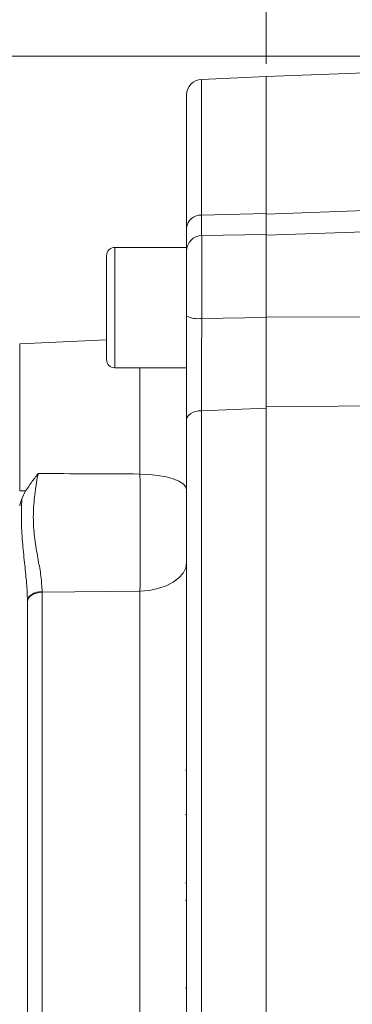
# Model space of a CAD drawing. Header units: inches. Extents: x 0.3 to 33.9, y 0.2 to 21.7.
# Tile 17 of 32: x 8.4 to 9.7, y 11.5 to 15.4. Entities that reach past the tile are written whole.
import ezdxf

# ---------------------------------------------------------------- set-up
doc = ezdxf.new("R2010")
doc.units = ezdxf.units.IN
doc.header["$MEASUREMENT"] = 0
doc.layers.add('SLD-0', color=7, linetype='Continuous', lineweight=15)
doc.styles.add('SLDTEXTSTYLE0', font='TXT', dxfattribs={"width": 0.75})
doc.dimstyles.new('SLDDIMSTYLE0', dxfattribs={"dimtxt": 0.25, "dimasz": 0.13, "dimexe": 0, "dimexo": 0.0625, "dimgap": 0.0625, "dimtad": 0, "dimtih": 1, "dimtoh": 1, "dimrnd": 1e-09, "dimzin": 12, "dimdsep": 46, "dimtxsty": 'SLDTEXTSTYLE0', "dimsah": 1, "dimcen": 0.09, "dimadec": 0, "dimazin": 3, "dimtfac": 1, "dimtofl": 0, "dimtmove": 0, "dimatfit": 3, "dimfxl": 1, "dimfrac": 2, "dimtolj": 1, "dimtzin": 12, "dimarcsym": 0})
doc.dimstyles.new('SLDDIMSTYLE2', dxfattribs={"dimtxt": 0.25, "dimasz": 0.13, "dimexe": 0, "dimexo": 0.0625, "dimgap": 0.0625, "dimtad": 0, "dimtih": 1, "dimtoh": 1, "dimrnd": 1e-09, "dimzin": 4, "dimdsep": 46, "dimtxsty": 'SLDTEXTSTYLE0', "dimsah": 1, "dimcen": 0.09, "dimadec": 0, "dimazin": 1, "dimtfac": 1, "dimtofl": 0, "dimtmove": 0, "dimatfit": 3, "dimfxl": 1, "dimfrac": 2, "dimtolj": 1, "dimtzin": 12, "dimarcsym": 0})

# ---------------------------------------------------------------- blocks, each defined once
blk = doc.blocks.new('_D_7')
at = {"layer": 'SLD-0'}
for p, q in [((6.4388, 11.6387), (6.4388, 17.1693)), ((8.5511, 17.0811), (8.5004, 17.0811)), ((8.5004, 17.0811), (8.5004, 16.6842)), ((9.5093, 17.0811), (9.5601, 17.0811)), ((9.5601, 17.0811), (9.5601, 16.6842)), ((6.4388, 17.0443), (8.4115, 17.0443)), ((11.6217, 17.0443), (9.6489, 17.0443)), ((8.5004, 16.6842), (8.5511, 16.6842)), ((9.5601, 16.6842), (9.5093, 16.6842))]:
    blk.add_line(p, q, dxfattribs=at)
for points in [[(6.4388, 17.0443), (6.5688, 17.0243), (6.5688, 17.0643)], [(11.6217, 17.0443), (11.4917, 17.0643), (11.4917, 17.0243)]]:
    blk.add_solid(points, dxfattribs=at)
at = {"layer": 'SLD-0', "char_height": 0.25, "attachment_point": 1, "style": 'SLDTEXTSTYLE0'}
for s, insert in [('5.18', (8.6054, 17.4542, 0.0039)), ('131.6', (8.6146, 17.0065, 0.0039))]:
    blk.add_mtext(s, dxfattribs=dict(at, insert=insert))
blk = doc.blocks.new('_D_8')
at = {"layer": 'SLD-0'}
for p, q in [((9.3572, 15.2033), (9.3572, 16.2244)), ((10.1027, 16.1362), (10.0519, 16.1362)), ((10.0519, 16.1362), (10.0519, 15.7393)), ((10.8762, 16.1362), (10.927, 16.1362)), ((10.927, 16.1362), (10.927, 15.7393)), ((9.3572, 16.0994), (9.9631, 16.0994)), ((11.6217, 16.0994), (11.0158, 16.0994)), ((10.0519, 15.7393), (10.1027, 15.7393)), ((10.927, 15.7393), (10.8762, 15.7393))]:
    blk.add_line(p, q, dxfattribs=at)
for points in [[(9.3572, 16.0994), (9.4872, 16.0794), (9.4872, 16.1194)], [(11.6217, 16.0994), (11.4917, 16.1194), (11.4917, 16.0794)]]:
    blk.add_solid(points, dxfattribs=at)
at = {"layer": 'SLD-0', "char_height": 0.25, "attachment_point": 1, "style": 'SLDTEXTSTYLE0'}
for s, insert in [('2.26', (10.0646, 16.5093, 0.0039)), ('57.5', (10.1662, 16.0616, 0.0039))]:
    blk.add_mtext(s, dxfattribs=dict(at, insert=insert))
blk = doc.blocks.new('_D_9')
at = {"layer": 'SLD-0'}
for p, q in [((11.5717, 15.2333), (3.1101, 15.2333)), ((3.2351, 15.2333), (3.2351, 11.3718)), ((2.756, 10.9978), (2.7052, 10.9978)), ((2.7052, 10.9978), (2.7052, 10.6009)), ((3.7142, 10.9978), (3.765, 10.9978)), ((3.765, 10.9978), (3.765, 10.6009)), ((2.7052, 10.6009), (2.756, 10.6009)), ((3.765, 10.6009), (3.7142, 10.6009)), ((3.2351, 6.6887), (3.2351, 10.5501)), ((10.1967, 6.6887), (3.1101, 6.6887))]:
    blk.add_line(p, q, dxfattribs=at)
for points in [[(3.2351, 15.2333), (3.2151, 15.1033), (3.2551, 15.1033)], [(3.2351, 6.6887), (3.2551, 6.8187), (3.2151, 6.8187)]]:
    blk.add_solid(points, dxfattribs=at)
at = {"layer": 'SLD-0', "char_height": 0.25, "attachment_point": 1, "style": 'SLDTEXTSTYLE0'}
for s, insert in [('8.54', (2.8103, 11.3708, 0.0039)), ('217.0', (2.8195, 10.9232, 0.0039))]:
    blk.add_mtext(s, dxfattribs=dict(at, insert=insert))
blk = doc.blocks.new('_D_10')
at = {"layer": 'SLD-0'}
for p, q in [((11.5717, 15.2333), (4.7636, 15.2333)), ((4.8886, 15.2333), (4.8886, 11.9918)), ((4.4095, 11.6178), (4.3587, 11.6178)), ((4.3587, 11.6178), (4.3587, 11.2209)), ((5.3677, 11.6178), (5.4185, 11.6178)), ((5.4185, 11.6178), (5.4185, 11.2209)), ((4.3587, 11.2209), (4.4095, 11.2209)), ((5.4185, 11.2209), (5.3677, 11.2209)), ((4.8886, 7.9287), (4.8886, 11.1701)), ((10.3163, 7.9287), (4.7636, 7.9287))]:
    blk.add_line(p, q, dxfattribs=at)
for points in [[(4.8886, 15.2333), (4.8686, 15.1033), (4.9086, 15.1033)], [(4.8886, 7.9287), (4.9086, 8.0587), (4.8686, 8.0587)]]:
    blk.add_solid(points, dxfattribs=at)
at = {"layer": 'SLD-0', "char_height": 0.25, "attachment_point": 1, "style": 'SLDTEXTSTYLE0'}
for s, insert in [('7.30', (4.4638, 11.9908, 0.0039)), ('185.5', (4.473, 11.5432, 0.0039))]:
    blk.add_mtext(s, dxfattribs=dict(at, insert=insert))

msp = doc.modelspace()

# ---------------------------------------------------------------- linework, layer by layer
at = {"color": 7, "linetype": 'Continuous', "lineweight": 15}
for p, q in [((11.6217, 15.2333), (9.3571, 15.1542)), ((9.3572, 15.1533), (9.1046, 15.1422)), ((9.3572, 14.6197), (9.3572, 15.1533)), ((9.0472, 14.564), (9.0472, 15.0823)), ((9.3572, 14.6176), (11.6217, 14.6972)), ((9.1046, 14.6133), (9.3572, 14.6197)), ((11.6217, 14.614), (9.3572, 14.535)), ((9.3572, 14.5381), (9.1061, 14.5337)), ((9.3572, 14.5381), (9.3572, 14.2139)), ((9.0472, 14.4872), (8.7672, 14.4872)), ((9.0472, 14.4872), (9.0472, 14.0182)), ((8.7352, 14.4552), (8.7352, 14.0502)), ((9.1061, 14.2105), (9.3572, 14.2139)), ((11.6217, 14.2185), (9.3572, 14.2159)), ((8.7352, 14.1267), (8.3972, 14.112)), ((8.3972, 13.5384), (8.3972, 14.112)), ((8.7672, 14.0182), (9.0472, 14.0182)), ((9.0472, 14.0146), (9.0472, 14.0145)), ((9.0472, 14.0146), (9.0472, 14.0145)), ((9.3572, 13.8611), (9.1046, 13.851)), ((11.6217, 13.8896), (9.3572, 13.8657)), ((9.3572, 10.4455), (9.3572, 13.8611)), ((9.0472, 10.4896), (9.0472, 13.817)), ((9.1046, 13.851), (9.1046, 10.4555)), ((8.3972, 13.5384), (8.4202, 13.538)), ((8.4058, 13.5071), (8.4202, 13.538)), ((8.3972, 13.4835), (8.4058, 13.5071)), ((8.3972, 13.4796), (8.3972, 13.4835)), ((8.8655, 13.1477), (8.4846, 13.1433)), ((8.4846, 13.1461), (8.4846, 13.1433)), ((8.4846, 13.1433), (8.4846, 11.1633)), ((8.8655, 11.1589), (8.8655, 13.1477)), ((8.4272, 13.1077), (8.4272, 13.1108)), ((8.4272, 11.1989), (8.4272, 13.1077)), ((9.0422, 12.4493), (9.0472, 12.4493)), ((9.0472, 12.2769), (9.0422, 12.2769)), ((9.0472, 12.0104), (9.0422, 12.0104)), ((9.0422, 11.9412), (9.0472, 11.9412)), ((9.0472, 11.5999), (9.0422, 11.5999))]:
    msp.add_line(p, q, dxfattribs=at)
at = {"color": 8, "linetype": 'Continuous', "lineweight": 15}
for p, q in [((9.1046, 15.1422), (9.1046, 14.6133)), ((9.1061, 14.5337), (9.1061, 14.2105)), ((8.7672, 14.4872), (8.7672, 14.0182)), ((8.8655, 13.6042), (8.8655, 14.0182))]:
    msp.add_line(p, q, dxfattribs=at)
at = {"color": 7, "linetype": 'Continuous', "lineweight": 15, "flags": 128}
for points in [[(9.1046, 13.851), (9.0932, 13.8501), (9.0824, 13.848), (9.0725, 13.8448), (9.0638, 13.8405), (9.0568, 13.8354), (9.0515, 13.8297), (9.0483, 13.8234), (9.0472, 13.817)], [(8.8655, 13.6042), (8.9013, 13.6026), (8.9356, 13.5988), (8.967, 13.5929), (8.9944, 13.5853), (9.0169, 13.5761), (9.0335, 13.5657), (9.0437, 13.5545), (9.0472, 13.5428)], [(8.8655, 13.1477), (8.9013, 13.1506), (8.9356, 13.1576), (8.967, 13.1682), (8.9944, 13.1822), (9.0169, 13.199), (9.0335, 13.218), (9.0437, 13.2385), (9.0472, 13.2598)], [(8.4846, 13.1461), (8.4732, 13.1451), (8.4624, 13.143), (8.4525, 13.1396), (8.4438, 13.1352), (8.4368, 13.1299), (8.4315, 13.124), (8.4283, 13.1175), (8.4272, 13.1108)], [(8.4846, 13.1433), (8.4732, 13.1423), (8.4624, 13.1401), (8.4525, 13.1367), (8.4438, 13.1323), (8.4368, 13.127), (8.4315, 13.1209), (8.4283, 13.1144), (8.4272, 13.1077)]]:
    msp.add_lwpolyline(points, dxfattribs=at)
at = {"color": 7, "linetype": 'Continuous', "lineweight": 15}
for centre, radius, start, end in [((9.1072, 15.0823), 0.06, 92.5, 180), ((9.1018, 14.5584), 0.0549, 87.1584, 174.2161), ((9.1072, 14.4737), 0.06, 91, 180), ((8.7672, 14.4552), 0.032, 90, 180), ((9.0919, 14.3148), 0.1053, 244.8548, 277.7608), ((8.7672, 14.0502), 0.032, 180, 270)]:
    msp.add_arc(centre, radius, start, end, dxfattribs=at)
for points in [[(9.3572, 14.6176), (9.3572, 14.673), (9.3572, 14.7837), (9.3572, 14.916), (9.3572, 15.022), (9.3572, 15.0976), (9.3572, 15.1453), (9.3572, 15.1512), (9.3572, 15.1542)], [(9.3572, 13.8657), (9.3572, 13.7809), (9.3572, 13.6112), (9.3572, 13.3371), (9.3572, 13.0521), (9.3572, 12.7576), (9.3572, 12.457), (9.3572, 12.1533), (9.3572, 11.8495), (9.3572, 11.5489), (9.3572, 11.2544), (9.3572, 10.9695), (9.3572, 10.6953), (9.3572, 10.5257), (9.3572, 10.4408)]]:
    msp.add_open_spline(points, degree=3, dxfattribs=at)
at = {"color": 8, "linetype": 'Continuous', "lineweight": 15}
msp.add_open_spline([(9.1046, 14.6133), (9.1047, 14.5973), (9.1048, 14.5647), (9.1051, 14.5397), (9.1053, 14.5344), (9.1054, 14.5331)], degree=3, knots=[0, 0, 0, 0, 0.421041, 0.85748, 1, 1, 1, 1], dxfattribs=at)
at = {"color": 7, "linetype": 'Continuous', "lineweight": 15}
for points, knots in [([(9.3572, 14.5381), (9.3572, 14.5389), (9.3572, 14.5424), (9.3572, 14.563), (9.3572, 14.5916), (9.3572, 14.6136), (9.3572, 14.6197)], [0, 0, 0, 0, 0.10695, 0.4742396, 0.8521976, 1, 1, 1, 1]), ([(9.3572, 14.5442), (9.3572, 14.5524), (9.3572, 14.5693), (9.3572, 14.6012), (9.3572, 14.6176)], [0, 0, 0, 0, 0.484352, 1, 1, 1, 1]), ([(9.0472, 14.4829), (9.0472, 14.4913), (9.0472, 14.5094), (9.0472, 14.5448), (9.0472, 14.564)], [0, 0, 0, 0, 0.46032, 1, 1, 1, 1]), ([(9.3572, 14.2159), (9.3572, 14.2375), (9.3572, 14.2806), (9.3572, 14.3443), (9.3572, 14.4031), (9.3572, 14.454), (9.3572, 14.4946), (9.3572, 14.5218), (9.3572, 14.535), (9.3572, 14.5336), (9.3572, 14.5331)], [0, 0, 0, 0, 0.134597, 0.269195, 0.403792, 0.538389, 0.672986, 0.807584, 0.942181, 1, 1, 1, 1]), ([(9.0472, 13.817), (9.0472, 13.8232), (9.0472, 13.8551), (9.0472, 13.9181), (9.0472, 14.0113), (9.0472, 14.1135), (9.0472, 14.1837), (9.0472, 14.2195)], [0, 0, 0, 0, 0.0531337, 0.2735595, 0.5003952, 0.7457338, 1, 1, 1, 1]), ([(9.1061, 14.2105), (9.106, 14.1797), (9.1056, 14.1169), (9.1052, 14.0264), (9.1049, 13.9421), (9.1047, 13.8858), (9.1046, 13.8565), (9.1046, 13.851)], [0, 0, 0, 0, 0.245355, 0.499632, 0.720048, 0.946872, 1, 1, 1, 1]), ([(9.3572, 13.8657), (9.3572, 13.8919), (9.3572, 13.9442), (9.3572, 14.0323), (9.3572, 14.1239), (9.3572, 14.1852), (9.3572, 14.2159)], [0, 0, 0, 0, 0.25, 0.5, 0.75, 1, 1, 1, 1]), ([(9.3572, 13.8611), (9.3572, 13.8846), (9.3572, 13.9324), (9.3572, 14.0119), (9.3572, 14.0954), (9.3572, 14.1633), (9.3572, 14.2027), (9.3572, 14.2139)], [0, 0, 0, 0, 0.224019, 0.454541, 0.678559, 0.909062, 1, 1, 1, 1]), ([(8.4202, 13.538), (8.4276, 13.5492), (8.4425, 13.5716), (8.46, 13.5943), (8.4687, 13.6059), (8.4688, 13.6061)], [0, 0, 0, 0, 0.493835, 0.993469, 1, 1, 1, 1]), ([(8.4688, 13.6061), (8.4667, 13.5946), (8.4603, 13.5587), (8.4516, 13.4954), (8.4487, 13.4173), (8.4567, 13.341), (8.4688, 13.2704), (8.4812, 13.2048), (8.4834, 13.1656), (8.4846, 13.1461)], [0, 0, 0, 0, 0.0756525, 0.2368967, 0.3978436, 0.5539344, 0.7102963, 0.8552907, 1, 1, 1, 1]), ([(8.4688, 13.6061), (8.5345, 13.6058), (8.6667, 13.6051), (8.799, 13.6045), (8.8655, 13.6042)], [0, 0, 0, 0, 0.496947, 1, 1, 1, 1]), ([(8.8655, 13.1477), (8.8657, 13.1673), (8.866, 13.2069), (8.8664, 13.2763), (8.8666, 13.354), (8.8665, 13.4378), (8.8661, 13.5227), (8.8657, 13.5768), (8.8655, 13.6042)], [0, 0, 0, 0, 0.147425, 0.297907, 0.470931, 0.648968, 0.821979, 1, 1, 1, 1]), ([(8.4272, 13.1108), (8.427, 13.1218), (8.4266, 13.1439), (8.4232, 13.1896), (8.4166, 13.2513), (8.4096, 13.3164), (8.4056, 13.3718), (8.4038, 13.4153), (8.4036, 13.4606), (8.4051, 13.4916), (8.4058, 13.5071)], [0, 0, 0, 0, 0.089483, 0.179397, 0.361433, 0.565186, 0.66824, 0.771681, 0.885549, 1, 1, 1, 1])]:
    msp.add_open_spline(points, degree=3, knots=knots, dxfattribs=at)

# ---------------------------------------------------------------- dimensions: what is measured, and where the dimension line sits
at = {"layer": 'SLD-0'}
for base, p1, p2, picture, middle in [((11.6217, 17.0443), (6.4388, 11.5887), (11.6217, 18.4888), '_D_7', (9.0302, 17.0443)), ((9.3572, 16.0994), (11.6217, 18.4888), (9.3572, 15.1533), '_D_8', (10.4894, 16.0994))]:
    dim = msp.add_linear_dim(base=base, p1=p1, p2=p2, dimstyle='SLDDIMSTYLE0', dxfattribs=at)
    dim.commit()
    dim.dimension.update_dxf_attribs({"geometry": picture, "text_midpoint": middle, "dimtype": 160})
for base, p2, dimstyle, picture, middle in [((3.2351, 6.6887), (10.2467, 6.6887), 'SLDDIMSTYLE0', '_D_9', (3.2351, 10.961)), ((4.8886, 7.9287), (10.3663, 7.9287), 'SLDDIMSTYLE2', '_D_10', (4.8886, 11.581))]:
    dim = msp.add_linear_dim(base=base, p1=(11.6217, 15.2333), p2=p2, angle=90, dimstyle=dimstyle, dxfattribs=at)
    dim.commit()
    dim.dimension.update_dxf_attribs({"geometry": picture, "text_midpoint": middle, "dimtype": 160})

doc.saveas('drawing.dxf')
